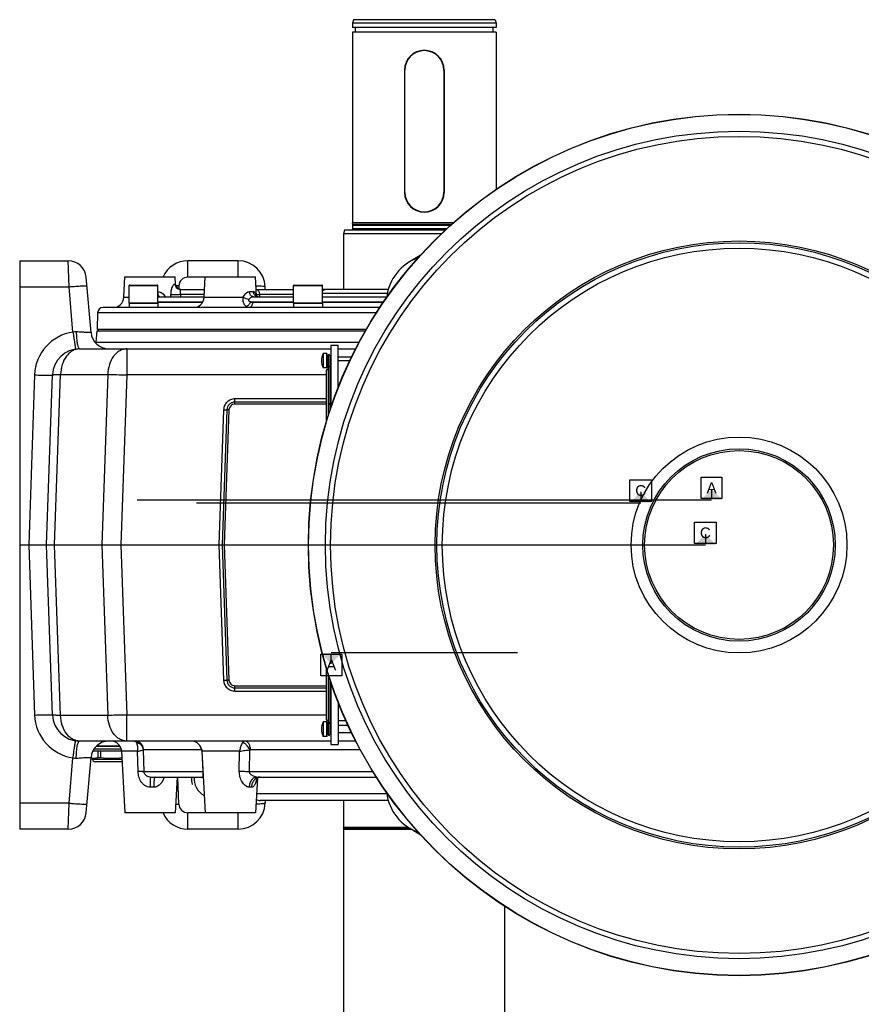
# Model space of a CAD drawing. Extents: x 0 to 2037, y -777 to 1557.
# Tile 3 of 70: x 749 to 983, y -503 to -230. Entities that reach past the tile are written whole.
import ezdxf

# ---------------------------------------------------------------- set-up
doc = ezdxf.new("R2010")
doc.units = 0
doc.header["$LTSCALE"] = 65.395
doc.layers.get('0').update_dxf_attribs({"linetype": 'CONTINUOUS'})
for name, color, linetype in [('1__STD_ASM_DTM', 7, 'CONTINUOUS'), ('1__STD_DTM', 7, 'CONTINUOUS'), ('1_ALL_DTM', 7, 'CONTINUOUS'), ('3_ALL_AXES', 7, 'CONTINUOUS')]:
    doc.layers.add(name, color=color, linetype=linetype)
doc.styles.get("Standard").update_dxf_attribs({"font": 'arial.ttf'})

msp = doc.modelspace()

# ---------------------------------------------------------------- linework, layer by layer
at = {"color": 7, "linetype": 'CONTINUOUS'}
for p, q in [((842.02, -229.738), (841.752, -230.738)), ((881.484, -229.738), (842.02, -229.738)), ((881.485, -229.738), (881.752, -230.738)), ((841.752, -230.738), (841.752, -231.913)), ((881.752, -230.738), (841.752, -230.738)), ((881.752, -231.913), (841.752, -231.913)), ((842.627, -233.238), (842.627, -231.913)), ((880.877, -233.238), (880.877, -231.913)), ((881.752, -230.738), (881.752, -231.913)), ((841.752, -233.238), (841.752, -286.238)), ((881.752, -233.238), (841.752, -233.238)), ((881.752, -233.238), (881.752, -276.86)), ((856.252, -243.738), (856.252, -277.738)), ((867.252, -243.738), (867.252, -277.738)), ((841.875, -286.696), (841.752, -286.238)), ((869.741, -286.238), (841.752, -286.238)), ((841.902, -287.838), (841.902, -286.903)), ((839.52, -288.238), (839.252, -289.238)), ((839.252, -289.238), (839.252, -304.738)), ((866.484, -289.238), (839.252, -289.238)), ((867.547, -288.238), (839.52, -288.238)), ((860.596, -295.283), (857.597, -297.071)), ((749.252, -296.738), (749.252, -454.738)), ((749.252, -296.738), (762.759, -296.738)), ((810.001, -296.738), (796.004, -296.738)), ((769.085, -316.674), (767.74, -301.302)), ((778.205, -306.9), (778.501, -301.238)), ((778.501, -301.238), (792.504, -301.238)), ((779.685, -308.492), (779.685, -303.642)), ((779.835, -303.492), (787.535, -303.492)), ((787.685, -308.492), (787.685, -303.642)), ((792.613, -303.316), (792.504, -301.238)), ((800.538, -306.9), (800.834, -301.238)), ((800.834, -301.238), (814.837, -301.238)), ((815.119, -306.617), (814.837, -301.238)), ((825.416, -308.492), (825.416, -303.642)), ((825.566, -303.492), (833.266, -303.492)), ((833.416, -308.492), (833.416, -303.642)), ((793.965, -304.738), (800.651, -304.738)), ((815.02, -304.738), (825.416, -304.738)), ((817.523, -304.738), (817.496, -303.976)), ((851.735, -304.738), (833.416, -304.738)), ((779.685, -308.492), (787.685, -308.492)), ((787.685, -306.742), (800.546, -306.742)), ((814.224, -306.742), (825.416, -306.742)), ((825.416, -308.492), (833.416, -308.492)), ((833.416, -306.742), (851.341, -306.742)), ((849.369, -309.742), (772.428, -309.742)), ((771.252, -316.238), (770.77, -315.738)), ((770.77, -315.738), (845.649, -315.738)), ((765.898, -321.238), (835.752, -321.238)), ((834.652, -322.544), (833.627, -322.544)), ((834.752, -326.444), (834.752, -322.644)), ((837.752, -321.238), (842.653, -321.238)), ((835.002, -323.544), (834.852, -323.544)), ((835.002, -325.544), (834.852, -325.544)), ((835.752, -323.544), (835.502, -323.544)), ((835.752, -325.544), (835.502, -325.544)), ((841.511, -323.544), (837.752, -323.544)), ((834.652, -326.544), (833.627, -326.544)), ((756.752, -375.738), (758.403, -328.476)), ((749.252, -375.738), (829.527, -375.738)), ((758.403, -423), (756.752, -375.738)), ((834.652, -424.932), (833.627, -424.932)), ((834.752, -428.832), (834.752, -425.032)), ((835.002, -425.932), (834.852, -425.932)), ((835.752, -425.932), (835.502, -425.932)), ((837.752, -424.567), (839.939, -424.567)), ((837.752, -425.807), (840.511, -425.807)), ((840.568, -425.932), (837.752, -425.932)), ((834.652, -428.932), (833.627, -428.932)), ((835.002, -427.932), (834.852, -427.932)), ((835.752, -427.932), (835.502, -427.932)), ((841.511, -427.932), (837.752, -427.932)), ((835.752, -430.238), (765.898, -430.238)), ((842.653, -430.238), (837.752, -430.238)), ((767.74, -450.174), (769.085, -434.802)), ((769.603, -432.988), (777.595, -432.988)), ((785.502, -440.238), (800.31, -440.238)), ((815.17, -440.238), (848.396, -440.238)), ((851.735, -446.738), (816.085, -446.738)), ((817.523, -446.738), (817.496, -447.5)), ((839.252, -446.738), (839.252, -454.238)), ((792.504, -450.238), (778.501, -450.238)), ((814.837, -450.238), (800.834, -450.238)), ((839.335, -454.545), (839.252, -454.238)), ((857.33, -454.238), (839.252, -454.238)), ((762.759, -454.738), (749.252, -454.738)), ((810.001, -454.738), (796.004, -454.738)), ((839.377, -621.107), (839.377, -454.869)), ((857.597, -454.405), (860.596, -456.192)), ((884.127, -621.107), (884.127, -476.2))]:
    msp.add_line(p, q, dxfattribs=at)
at = {"color": 9, "linetype": 'CONTINUOUS'}
for p, q in [((856.352, -243.738), (856.252, -243.738)), ((856.352, -277.738), (856.352, -243.738)), ((867.152, -243.738), (867.152, -277.738)), ((867.152, -243.738), (867.252, -243.738)), ((856.352, -277.738), (856.252, -277.738)), ((867.152, -277.738), (867.252, -277.738)), ((869.219, -286.696), (841.875, -286.696)), ((868.991, -286.903), (841.902, -286.903)), ((867.98, -287.838), (841.902, -287.838)), ((762.97, -303.976), (762.759, -296.738)), ((796.004, -301.302), (796.004, -296.738)), ((810.001, -301.238), (810.001, -296.738)), ((779.685, -303.642), (787.685, -303.642)), ((792.492, -303.316), (792.613, -303.316)), ((793.505, -303.715), (793.475, -304.595)), ((800.831, -301.302), (796.004, -301.302)), ((825.416, -303.642), (833.416, -303.642)), ((749.252, -303.976), (762.97, -303.976)), ((764.07, -316.547), (762.97, -303.976)), ((791.267, -306.742), (791.25, -306.159)), ((791.268, -306.742), (791.25, -306.159)), ((794.032, -306.742), (794.017, -306.159)), ((794.032, -306.742), (794.017, -306.159)), ((800.577, -306.159), (794.017, -306.159)), ((813.126, -305.321), (814.242, -305.321)), ((816.062, -306.742), (816.03, -306.159)), ((816.062, -306.742), (816.03, -306.159)), ((825.416, -306.159), (816.03, -306.159)), ((851.477, -305.85), (833.416, -305.85)), ((778.205, -306.9), (779.685, -306.9)), ((787.685, -308.164), (800.182, -308.164)), ((800.091, -308.321), (787.685, -308.321)), ((800.538, -306.9), (811.425, -306.9)), ((813.458, -308.164), (825.416, -308.164)), ((825.416, -308.321), (814.007, -308.321)), ((833.416, -308.164), (850.424, -308.164)), ((850.319, -308.321), (833.416, -308.321)), ((848.426, -311.19), (770.929, -311.19)), ((770.475, -319.412), (843.614, -319.412)), ((779.019, -321.238), (779.019, -328.476)), ((834.652, -326.544), (834.652, -322.544)), ((834.852, -323.544), (834.852, -325.544)), ((758.947, -375.738), (760.601, -328.368)), ((760.601, -328.368), (773.723, -328.368)), ((773.723, -328.368), (772.068, -375.738)), ((753.406, -328.476), (751.756, -375.738)), ((779.019, -328.476), (777.369, -375.738)), ((834.502, -328.476), (779.019, -328.476)), ((835.752, -328.476), (835.502, -328.476)), ((809.063, -336.619), (809.063, -335.138)), ((834.502, -335.138), (809.063, -335.138)), ((834.502, -336.027), (809.063, -336.027)), ((834.502, -336.619), (809.063, -336.619)), ((835.752, -335.138), (835.502, -335.138)), ((835.752, -336.027), (835.502, -336.027)), ((835.752, -336.619), (835.502, -336.619)), ((805.947, -338.146), (804.635, -375.738)), ((806.847, -338.167), (805.535, -375.738)), ((807.446, -338.181), (806.135, -375.738)), ((751.756, -375.738), (753.406, -423)), ((760.601, -423.108), (758.947, -375.738)), ((772.068, -375.738), (773.723, -423.108)), ((777.369, -375.738), (779.019, -423)), ((804.635, -375.738), (805.947, -413.329)), ((805.535, -375.738), (806.847, -413.308)), ((806.135, -375.738), (807.446, -413.294)), ((809.063, -416.337), (809.063, -414.856)), ((809.063, -414.856), (834.502, -414.856)), ((809.063, -415.449), (834.502, -415.449)), ((835.502, -414.856), (835.752, -414.856)), ((835.502, -415.449), (835.752, -415.449)), ((809.063, -416.337), (834.502, -416.337)), ((835.502, -416.337), (835.752, -416.337)), ((773.723, -423.108), (760.601, -423.108)), ((779.019, -430.238), (779.019, -423)), ((834.502, -423), (779.019, -423)), ((835.752, -423), (835.502, -423)), ((834.652, -428.932), (834.652, -424.932)), ((834.852, -425.932), (834.852, -427.932)), ((777.156, -431.659), (770.577, -431.659)), ((762.97, -447.5), (764.07, -434.929)), ((782.015, -433.081), (777.602, -433.081)), ((782.174, -438.738), (782.015, -433.081)), ((783.84, -438.79), (783.657, -432.713)), ((799.689, -432.651), (783.688, -432.651)), ((799.858, -432.713), (799.877, -433.084)), ((799.877, -433.084), (800.169, -438.79)), ((810.382, -433.081), (799.935, -433.081)), ((810.316, -438.738), (810.382, -433.081)), ((813.151, -438.79), (813.203, -432.713)), ((843.923, -432.651), (813.416, -432.651)), ((800.169, -438.79), (783.84, -438.79)), ((785.502, -440.238), (785.502, -443.081)), ((793.505, -447.761), (793.243, -440.238)), ((800.169, -438.79), (800.235, -438.786)), ((847.483, -438.79), (813.151, -438.79)), ((786.501, -443.081), (785.502, -443.081)), ((813.71, -443.081), (813.051, -443.081)), ((851.362, -444.912), (815.116, -444.912)), ((762.97, -447.5), (749.252, -447.5)), ((762.759, -454.738), (762.97, -447.5)), ((796.004, -454.738), (796.004, -450.174)), ((800.831, -450.174), (796.004, -450.174)), ((810.001, -454.738), (810.001, -450.238)), ((857.833, -454.545), (839.335, -454.545)), ((858.375, -454.869), (839.377, -454.869))]:
    msp.add_line(p, q, dxfattribs=at)
at = {"color": 7, "linetype": 'CONTINUOUS'}
for points in [[(815.571, -306.742), (815.545, -306.742), (815.461, -306.735), (815.376, -306.72), (815.292, -306.697), (815.214, -306.667), (815.143, -306.631), (815.08, -306.593), (815.026, -306.554), (814.982, -306.516), (814.948, -306.482), (814.923, -306.453), (814.906, -306.431), (814.895, -306.416), (814.893, -306.413)], [(814.875, -440.853), (814.87, -440.863), (814.869, -440.866), (814.871, -440.862), (814.877, -440.851), (814.889, -440.833), (814.906, -440.808), (814.93, -440.777), (814.961, -440.74), (814.999, -440.698), (815.045, -440.654), (815.097, -440.607), (815.157, -440.559), (815.223, -440.511), (815.296, -440.465), (815.375, -440.42), (815.459, -440.379), (815.549, -440.342), (815.643, -440.309), (815.741, -440.282), (815.841, -440.261), (815.942, -440.246), (816.043, -440.239), (816.095, -440.238)]]:
    msp.add_lwpolyline(points, dxfattribs=at)
for radius in [119.725, 84.5, 84, 26.75]:
    msp.add_circle((949.252, -375.738), radius, dxfattribs=at)
at = {"color": 9, "linetype": 'CONTINUOUS'}
for radius in [119.674, 115.006, 113.557, 82.5, 30, 26.25]:
    msp.add_circle((949.252, -375.738), radius, dxfattribs=at)
at = {"color": 7, "linetype": 'CONTINUOUS'}
for centre, radius, start, end in [((861.752, -243.738), 5.5, 0, 180), ((861.752, -277.738), 5.5, 180, 360), ((841.102, -286.903), 0.8, 0, 15), ((841.502, -287.838), 0.4, 270, 360), ((762.759, -301.738), 5, 5, 90), ((796.004, -304.238), 7.5, 90, 156.41738), ((810.001, -304.238), 7.5, 2, 90), ((864.252, -308.238), 13, 109.17345, 173.96666), ((779.835, -303.642), 0.15, 90, 180), ((787.535, -303.642), 0.15, 0, 90), ((794.11, -303.238), 1.5, 183, 265.16667), ((825.566, -303.642), 0.15, 90, 180), ((833.266, -303.642), 0.15, 0, 90), ((775.209, -306.742), 3, 270, 357), ((797.542, -306.742), 3, 270, 357), ((772.428, -311.242), 1.5, 90, 178), ((774.066, -316.238), 5, 185, 269.92938), ((768.482, -319.238), 2, 347.4503, 355), ((765.898, -328.738), 7.5, 90, 178), ((834.652, -322.644), 0.1, 0, 90), ((834.852, -323.444), 0.1, 180, 270), ((834.852, -325.644), 0.1, 90, 180), ((834.652, -326.444), 0.1, 270, 360), ((765.898, -422.738), 7.5, 182, 270), ((834.652, -425.032), 0.1, 0, 90), ((834.852, -425.832), 0.1, 180, 270), ((834.652, -428.832), 0.1, 270, 360), ((834.852, -428.032), 0.1, 90, 180), ((774.066, -435.238), 5, 90.07062, 175), ((774.606, -433.238), 3, 3, 90), ((796.939, -433.238), 3, 3, 90), ((864.252, -443.238), 13, 186.03334, 250.82655), ((810.001, -447.238), 7.5, 270, 358), ((816.085, -444.738), 2, 238.3396, 270), ((762.759, -449.738), 5, 270, 355), ((796.004, -447.238), 7.5, 203.58269, 270), ((838.127, -454.869), 1.25, 0, 15)]:
    msp.add_arc(centre, radius, start, end, dxfattribs=at)
at = {"color": 9, "linetype": 'CONTINUOUS'}
for centre, radius, start, end in [((861.752, -243.738), 5.4, 0, 180), ((861.752, -277.738), 5.4, 180, 360), ((871.706, -320.73), 27.547, 115.59278, 120.8086), ((871.388, -320.085), 26.828, 115.20283, 115.5755), ((871.298, -319.895), 26.617, 114.59176, 115.20295), ((791.546, -360.131), 56.451, 88.01127, 88.84829), ((796.004, -303.802), 2.5, 90, 178), ((809.374, -307.525), 5.7, 10.16722, 11.20184), ((765.898, -328.912), 12.5, 98.41017, 177.99998), ((764.728, -319.696), 3.217, 85.40827, 101.79297), ((765.898, -422.563), 12.5, 182.00002, 261.58983), ((764.727, -431.789), 3.208, 258.18507, 274.61369), ((797.1, -431.969), 2.857, 344.89008, 346.49667), ((799.525, -437.006), 4.305, 85.08514, 85.56411), ((816.095, -442.139), 1.902, 90.00106, 92.56238), ((791.55, -391.458), 56.337, 271.10088, 271.98948), ((796.004, -447.674), 2.5, 182, 270), ((871.706, -430.745), 27.547, 239.19139, 244.40723), ((871.388, -431.39), 26.828, 244.4245, 244.79717), ((871.298, -431.581), 26.617, 244.79705, 245.40824)]:
    msp.add_arc(centre, radius, start, end, dxfattribs=at)
at = {"color": 2, "linetype": 'CONTINUOUS'}
msp.add_ellipse((803.002, -440.738), major_axis=(0, 6), ratio=1, start_param=1.4873645, end_param=1.8325957, dxfattribs=at)
at = {"color": 9, "linetype": 'CONTINUOUS'}
for points, knots in [([(762.97, -303.976), (763.293, -303.948), (763.928, -303.895), (764.848, -303.824), (765.697, -303.765), (766.345, -303.726), (766.803, -303.704), (767.093, -303.692), (767.344, -303.684), (767.554, -303.681), (767.716, -303.682), (767.842, -303.687), (767.905, -303.695), (767.95, -303.705), (767.951, -303.715)], [0, 0, 0, 0, 0.1948106, 0.3820539, 0.5545763, 0.7057861, 0.7715578, 0.8299156, 0.8803053, 0.9222521, 0.9553688, 0.9793696, 0.9941153, 1, 1, 1, 1]), ([(792.492, -303.316), (792.47, -303.316), (792.423, -303.306), (792.308, -303.29), (792.168, -303.335), (792.034, -303.438), (791.869, -303.614), (791.677, -303.929), (791.488, -304.395), (791.291, -305.143), (791.237, -305.749), (791.25, -306.159)], [0, 0, 0, 0, 0.0194403, 0.0428928, 0.1023245, 0.1427114, 0.191866, 0.3156639, 0.4668918, 0.6359119, 1, 1, 1, 1]), ([(793.965, -304.738), (793.779, -304.738), (793.403, -304.664), (792.924, -304.351), (792.593, -303.88), (792.502, -303.505), (792.492, -303.316)], [0, 0, 0, 0, 0.2480868, 0.4972728, 0.7480397, 1, 1, 1, 1]), ([(814.966, -303.686), (815.314, -303.691), (815.931, -303.709), (816.645, -303.757), (817.082, -303.815), (817.276, -303.854), (817.392, -303.891), (817.454, -303.918), (817.496, -303.952), (817.496, -303.976)], [0, 0, 0, 0, 0.4054166, 0.7179905, 0.8328371, 0.9176957, 0.9486996, 0.9722476, 1, 1, 1, 1]), ([(788.139, -306.742), (788.072, -306.742), (787.969, -306.651), (787.886, -306.497), (787.819, -306.321), (787.765, -306.108), (787.707, -305.772), (787.688, -305.505), (787.686, -305.321)], [0, 0, 0, 0, 0.1276988, 0.2243299, 0.3447709, 0.4868598, 0.646796, 1, 1, 1, 1]), ([(787.686, -305.321), (787.903, -305.321), (788.338, -305.396), (789.109, -305.812), (789.525, -306.353), (789.717, -306.742)], [0, 0, 0, 0, 0.2507863, 0.498678, 1, 1, 1, 1]), ([(794.017, -306.159), (793.503, -306.172), (792.581, -306.186), (791.658, -306.176), (791.25, -306.159)], [0, 0, 0, 0, 0.556926, 1, 1, 1, 1]), ([(794.017, -306.159), (794.009, -306.065), (793.969, -305.885), (793.937, -305.62), (793.932, -305.375), (793.932, -305.163), (793.926, -305.008), (793.917, -304.906), (793.911, -304.848), (793.907, -304.802), (793.907, -304.765), (793.929, -304.738), (793.952, -304.738), (793.965, -304.738)], [0, 0, 0, 0, 0.1929281, 0.3771336, 0.545817, 0.6928826, 0.8130582, 0.861737, 0.9021704, 0.9338539, 0.956643, 0.9741813, 1, 1, 1, 1]), ([(811.425, -306.9), (811.506, -306.686), (811.844, -305.987), (812.561, -305.321), (813.126, -305.321)], [0, 0, 0, 0, 0.2880523, 1, 1, 1, 1]), ([(814.224, -306.742), (814.084, -306.742), (813.785, -306.66), (813.432, -306.333), (813.196, -305.867), (813.133, -305.507), (813.126, -305.321)], [0, 0, 0, 0, 0.2145807, 0.450898, 0.7155927, 1, 1, 1, 1]), ([(814.242, -305.321), (814.287, -305.321), (814.377, -305.335), (814.55, -305.424), (814.728, -305.645), (814.871, -305.998), (814.937, -306.269), (814.966, -306.418)], [0, 0, 0, 0, 0.0950809, 0.1911459, 0.4084697, 0.6781704, 1, 1, 1, 1]), ([(815.571, -306.742), (815.403, -306.742), (815.057, -306.666), (814.624, -306.347), (814.33, -305.877), (814.251, -305.508), (814.242, -305.321)], [0, 0, 0, 0, 0.2365564, 0.4810089, 0.73647, 1, 1, 1, 1]), ([(816.03, -306.159), (816.021, -306.071), (815.979, -305.9), (815.875, -305.578), (815.716, -305.208), (815.405, -304.884), (815.146, -304.77), (815.021, -304.747)], [0, 0, 0, 0, 0.1437779, 0.2863419, 0.5524599, 0.7923329, 1, 1, 1, 1]), ([(816.03, -306.159), (815.834, -306.166), (815.522, -306.176), (815.21, -306.182), (815.094, -306.179)], [0, 0, 0, 0, 0.6280877, 1, 1, 1, 1]), ([(833.415, -305.352), (833.456, -305.262), (833.548, -305.097), (833.727, -304.897), (833.934, -304.768), (834.087, -304.738), (834.16, -304.738)], [0, 0, 0, 0, 0.2916296, 0.5524028, 0.7849207, 1, 1, 1, 1]), ([(812.203, -309.428), (812.045, -309.306), (811.756, -308.986), (811.366, -308.144), (811.34, -307.389), (811.425, -306.9)], [0, 0, 0, 0, 0.2179386, 0.4594709, 1, 1, 1, 1]), ([(812.991, -307.532), (812.726, -307.488), (812.184, -307.309), (811.676, -307.057), (811.425, -306.9)], [0, 0, 0, 0, 0.4757066, 1, 1, 1, 1]), ([(813.458, -308.164), (813.335, -308.472), (813.065, -308.892), (812.591, -309.284), (812.33, -309.402), (812.203, -309.428)], [0, 0, 0, 0, 0.5415475, 0.7888524, 1, 1, 1, 1]), ([(813.458, -308.164), (813.388, -308.143), (813.251, -308.09), (813.063, -307.974), (812.943, -307.815), (812.936, -307.65), (812.969, -307.57), (812.991, -307.532)], [0, 0, 0, 0, 0.2389212, 0.4782438, 0.722099, 0.8556593, 1, 1, 1, 1]), ([(812.991, -307.532), (813.125, -307.299), (813.421, -307.01), (813.877, -306.79), (814.113, -306.742), (814.224, -306.742)], [0, 0, 0, 0, 0.5322345, 0.7793961, 1, 1, 1, 1]), ([(814.007, -308.321), (814.001, -308.506), (813.95, -308.859), (813.758, -309.32), (813.47, -309.651), (813.208, -309.742), (813.089, -309.742)], [0, 0, 0, 0, 0.3024391, 0.5758863, 0.8057644, 1, 1, 1, 1]), ([(814.007, -308.321), (813.864, -308.321), (813.669, -308.279), (813.499, -308.19), (813.458, -308.164)], [0, 0, 0, 0, 0.7447739, 1, 1, 1, 1]), ([(813.089, -309.742), (812.933, -309.742), (812.613, -309.687), (812.332, -309.527), (812.203, -309.428)], [0, 0, 0, 0, 0.4899044, 1, 1, 1, 1]), ([(764.07, -316.547), (764.116, -316.86), (764.208, -317.473), (764.34, -318.362), (764.446, -319.061), (764.524, -319.577), (764.577, -319.921), (764.625, -320.233), (764.668, -320.509), (764.705, -320.748), (764.736, -320.945), (764.759, -321.084), (764.774, -321.174), (764.782, -321.225), (764.79, -321.263), (764.794, -321.294), (764.8, -321.306), (764.799, -321.319), (764.801, -321.318)], [0, 0, 0, 0, 0.1968936, 0.3852318, 0.5580947, 0.6367079, 0.7091265, 0.7746833, 0.8327746, 0.8828654, 0.9244945, 0.9572789, 0.970257, 0.9809172, 0.9892355, 0.9951938, 0.9987796, 1, 1, 1, 1]), ([(769.085, -316.674), (769.086, -316.681), (769.052, -316.693), (769.003, -316.698), (768.905, -316.705), (768.778, -316.707), (768.612, -316.706), (768.324, -316.7), (767.887, -316.683), (767.28, -316.651), (766.578, -316.607), (765.802, -316.553), (765.263, -316.511), (764.985, -316.489)], [0, 0, 0, 0, 0.0053807, 0.0190923, 0.0417619, 0.0733405, 0.1136271, 0.1623249, 0.283377, 0.4326832, 0.6055337, 0.7965659, 1, 1, 1, 1]), ([(764.985, -316.489), (764.988, -316.802), (765.004, -317.414), (765.059, -318.3), (765.144, -319.113), (765.253, -319.822), (765.384, -320.404), (765.513, -320.797), (765.632, -321.028), (765.729, -321.166), (765.833, -321.238), (765.898, -321.238)], [0, 0, 0, 0, 0.1893532, 0.3703608, 0.5367825, 0.682981, 0.8042241, 0.8971051, 0.9324829, 0.9607249, 1, 1, 1, 1]), ([(765.898, -321.238), (765.561, -321.238), (764.872, -321.332), (763.89, -321.747), (762.988, -322.414), (761.902, -323.636), (760.931, -325.643), (760.634, -327.437), (760.601, -328.368)], [0, 0, 0, 0, 0.1039714, 0.2114975, 0.3253315, 0.4469838, 0.7126943, 1, 1, 1, 1]), ([(779.019, -321.238), (778.682, -321.238), (777.993, -321.332), (777.011, -321.747), (776.109, -322.414), (775.023, -323.636), (774.052, -325.643), (773.755, -327.437), (773.723, -328.368)], [0, 0, 0, 0, 0.1039714, 0.2114975, 0.3253315, 0.4469838, 0.7126943, 1, 1, 1, 1]), ([(758.403, -328.476), (758.403, -328.471), (758.416, -328.459), (758.464, -328.443), (758.572, -328.425), (758.75, -328.409), (758.998, -328.394), (759.312, -328.382), (759.689, -328.374), (760.126, -328.369), (760.437, -328.368), (760.601, -328.368)], [0, 0, 0, 0, 0.007091, 0.0206185, 0.0707155, 0.1522498, 0.2647477, 0.4072363, 0.5783973, 0.7766143, 1, 1, 1, 1]), ([(773.723, -328.368), (774.533, -328.368), (776.299, -328.393), (778.064, -328.443), (779.019, -328.476)], [0, 0, 0, 0, 0.4587919, 1, 1, 1, 1]), ([(753.406, -328.476), (753.731, -328.487), (754.367, -328.507), (755.292, -328.53), (756.145, -328.544), (756.795, -328.549), (757.254, -328.547), (757.545, -328.544), (757.797, -328.539), (758.007, -328.531), (758.169, -328.521), (758.295, -328.51), (758.358, -328.498), (758.403, -328.486), (758.403, -328.476)], [0, 0, 0, 0, 0.1947119, 0.381913, 0.5544345, 0.7056694, 0.771459, 0.8298361, 0.8802448, 0.9222093, 0.9553412, 0.9793541, 0.9941085, 1, 1, 1, 1]), ([(809.063, -335.138), (808.667, -335.138), (807.865, -335.293), (806.844, -335.958), (806.144, -336.955), (805.961, -337.75), (805.947, -338.146)], [0, 0, 0, 0, 0.2500673, 0.5000958, 0.7500687, 1, 1, 1, 1]), ([(809.063, -336.027), (808.781, -336.027), (808.211, -336.137), (807.484, -336.61), (806.986, -337.32), (806.856, -337.885), (806.847, -338.167)], [0, 0, 0, 0, 0.2500656, 0.500091, 0.7500612, 1, 1, 1, 1]), ([(809.063, -336.619), (808.857, -336.619), (808.441, -336.7), (807.911, -337.045), (807.548, -337.563), (807.453, -337.976), (807.446, -338.181)], [0, 0, 0, 0, 0.2500648, 0.5000898, 0.7500603, 1, 1, 1, 1]), ([(805.947, -338.146), (806.027, -338.149), (806.327, -338.159), (806.627, -338.165), (806.847, -338.167)], [0, 0, 0, 0, 0.2670262, 1, 1, 1, 1]), ([(807.446, -338.181), (807.393, -338.179), (807.193, -338.173), (806.993, -338.169), (806.847, -338.167)], [0, 0, 0, 0, 0.2670205, 1, 1, 1, 1]), ([(805.947, -413.329), (806.027, -413.326), (806.327, -413.317), (806.627, -413.31), (806.847, -413.308)], [0, 0, 0, 0, 0.2670262, 1, 1, 1, 1]), ([(805.947, -413.329), (805.961, -413.725), (806.144, -414.521), (806.844, -415.518), (807.865, -416.182), (808.667, -416.337), (809.063, -416.337)], [0, 0, 0, 0, 0.2499314, 0.4999043, 0.7499329, 1, 1, 1, 1]), ([(807.446, -413.294), (807.393, -413.296), (807.193, -413.303), (806.993, -413.307), (806.847, -413.308)], [0, 0, 0, 0, 0.2670205, 1, 1, 1, 1]), ([(806.847, -413.308), (806.856, -413.59), (806.986, -414.156), (807.484, -414.866), (808.211, -415.338), (808.781, -415.449), (809.063, -415.449)], [0, 0, 0, 0, 0.249931, 0.4999012, 0.7499265, 1, 1, 1, 1]), ([(807.446, -413.294), (807.453, -413.5), (807.548, -413.913), (807.911, -414.431), (808.441, -414.776), (808.857, -414.856), (809.063, -414.856)], [0, 0, 0, 0, 0.2499319, 0.4999024, 0.7499274, 1, 1, 1, 1]), ([(753.406, -423), (753.731, -422.988), (754.367, -422.968), (755.292, -422.945), (756.145, -422.931), (756.795, -422.927), (757.254, -422.928), (757.545, -422.931), (757.797, -422.937), (758.007, -422.945), (758.169, -422.954), (758.295, -422.966), (758.358, -422.977), (758.403, -422.99), (758.403, -423)], [0, 0, 0, 0, 0.1947119, 0.381913, 0.5544345, 0.7056694, 0.771459, 0.8298361, 0.8802448, 0.9222093, 0.9553412, 0.9793541, 0.9941085, 1, 1, 1, 1]), ([(760.601, -423.108), (760.437, -423.108), (760.126, -423.107), (759.689, -423.102), (759.312, -423.093), (758.998, -423.082), (758.75, -423.067), (758.572, -423.051), (758.464, -423.032), (758.416, -423.017), (758.403, -423.005), (758.403, -423)], [0, 0, 0, 0, 0.2233857, 0.4216027, 0.5927637, 0.7352523, 0.8477502, 0.9292845, 0.9793815, 0.992909, 1, 1, 1, 1]), ([(765.898, -430.238), (765.561, -430.238), (764.872, -430.143), (763.89, -429.729), (762.988, -429.062), (761.902, -427.839), (760.931, -425.832), (760.634, -424.039), (760.601, -423.108)], [0, 0, 0, 0, 0.1039714, 0.2114975, 0.3253315, 0.4469838, 0.7126943, 1, 1, 1, 1]), ([(779.019, -423), (778.064, -423.033), (776.299, -423.083), (774.533, -423.108), (773.723, -423.108)], [0, 0, 0, 0, 0.5412081, 1, 1, 1, 1]), ([(779.019, -430.238), (778.682, -430.238), (777.993, -430.143), (777.011, -429.729), (776.109, -429.062), (775.023, -427.839), (774.052, -425.832), (773.755, -424.039), (773.723, -423.108)], [0, 0, 0, 0, 0.1039714, 0.2114975, 0.3253315, 0.4469838, 0.7126943, 1, 1, 1, 1]), ([(764.07, -434.929), (764.116, -434.615), (764.208, -434.002), (764.34, -433.114), (764.446, -432.414), (764.524, -431.899), (764.577, -431.554), (764.625, -431.242), (764.668, -430.966), (764.705, -430.728), (764.736, -430.53), (764.759, -430.391), (764.774, -430.302), (764.782, -430.251), (764.79, -430.212), (764.794, -430.181), (764.8, -430.169), (764.799, -430.157), (764.801, -430.157)], [0, 0, 0, 0, 0.1968936, 0.3852318, 0.5580947, 0.6367079, 0.7091265, 0.7746833, 0.8327746, 0.8828654, 0.9244945, 0.9572789, 0.970257, 0.9809172, 0.9892355, 0.9951938, 0.9987796, 1, 1, 1, 1]), ([(764.985, -434.986), (764.988, -434.673), (765.004, -434.061), (765.059, -433.175), (765.144, -432.363), (765.253, -431.654), (765.384, -431.072), (765.513, -430.679), (765.632, -430.447), (765.729, -430.31), (765.833, -430.238), (765.898, -430.238)], [0, 0, 0, 0, 0.1893532, 0.3703608, 0.5367825, 0.682981, 0.8042241, 0.8971051, 0.9324829, 0.9607249, 1, 1, 1, 1]), ([(781.208, -430.238), (781.248, -430.238), (781.36, -430.263), (781.525, -430.396), (781.621, -430.533), (781.669, -430.615)], [0, 0, 0, 0, 0.192556, 0.540664, 1, 1, 1, 1]), ([(783.688, -432.651), (783.677, -432.333), (783.532, -431.696), (782.975, -430.896), (782.163, -430.362), (781.524, -430.238), (781.208, -430.238)], [0, 0, 0, 0, 0.2508836, 0.5012345, 0.7508674, 1, 1, 1, 1]), ([(781.669, -430.615), (781.752, -430.755), (781.885, -431.096), (782.004, -431.678), (782.053, -432.355), (782.037, -432.834), (782.015, -433.081)], [0, 0, 0, 0, 0.1934204, 0.4315226, 0.7048518, 1, 1, 1, 1]), ([(783.657, -432.713), (783.634, -432.47), (783.498, -431.979), (783.058, -431.346), (782.431, -430.863), (781.929, -430.673), (781.669, -430.615)], [0, 0, 0, 0, 0.2385992, 0.4852915, 0.7401207, 1, 1, 1, 1]), ([(799.689, -432.651), (799.687, -432.568), (799.665, -432.242), (799.592, -431.919), (799.509, -431.69)], [0, 0, 0, 0, 0.2531687, 1, 1, 1, 1]), ([(811.225, -430.615), (811.116, -430.753), (810.917, -431.089), (810.591, -431.905), (810.448, -432.596), (810.382, -433.081)], [0, 0, 0, 0, 0.2010231, 0.4423343, 1, 1, 1, 1]), ([(811.88, -430.238), (811.762, -430.238), (811.501, -430.318), (811.312, -430.505), (811.225, -430.615)], [0, 0, 0, 0, 0.4581214, 1, 1, 1, 1]), ([(813.203, -432.713), (813.007, -432.224), (812.58, -431.551), (811.839, -430.896), (811.428, -430.679), (811.225, -430.615)], [0, 0, 0, 0, 0.5353791, 0.7841799, 1, 1, 1, 1]), ([(813.416, -432.651), (813.409, -432.338), (813.328, -431.741), (813.052, -431.061), (812.734, -430.641), (812.472, -430.414), (812.184, -430.271), (811.979, -430.238), (811.88, -430.238)], [0, 0, 0, 0, 0.3010169, 0.5737797, 0.6946385, 0.8043912, 0.9048784, 1, 1, 1, 1]), ([(764.985, -434.986), (765.263, -434.964), (765.802, -434.923), (766.578, -434.868), (767.28, -434.824), (767.887, -434.793), (768.324, -434.775), (768.612, -434.769), (768.778, -434.769), (768.905, -434.77), (769.003, -434.777), (769.052, -434.783), (769.086, -434.795), (769.085, -434.802)], [0, 0, 0, 0, 0.2034283, 0.3944594, 0.5673106, 0.7166178, 0.837671, 0.8863695, 0.9266568, 0.958236, 0.9809066, 0.994619, 1, 1, 1, 1]), ([(782.015, -433.081), (782.22, -433.04), (782.591, -432.965), (783.08, -432.862), (783.421, -432.78), (783.599, -432.737), (783.657, -432.713)], [0, 0, 0, 0, 0.3727127, 0.6752163, 0.888891, 1, 1, 1, 1]), ([(783.657, -432.713), (783.66, -432.697), (783.664, -432.676), (783.68, -432.651), (783.688, -432.651)], [0, 0, 0, 0, 0.6834603, 1, 1, 1, 1]), ([(799.689, -432.651), (799.703, -432.651), (799.764, -432.656), (799.822, -432.685), (799.858, -432.713)], [0, 0, 0, 0, 0.2382762, 1, 1, 1, 1]), ([(810.382, -433.081), (810.869, -432.989), (811.806, -432.844), (812.75, -432.741), (813.203, -432.713)], [0, 0, 0, 0, 0.5219764, 1, 1, 1, 1]), ([(813.203, -432.713), (813.219, -432.703), (813.285, -432.667), (813.361, -432.651), (813.416, -432.651)], [0, 0, 0, 0, 0.2565145, 1, 1, 1, 1]), ([(783.84, -438.79), (783.818, -438.783), (783.758, -438.773), (783.646, -438.762), (783.49, -438.752), (783.203, -438.741), (782.76, -438.735), (782.383, -438.736), (782.174, -438.738)], [0, 0, 0, 0, 0.0412771, 0.1092664, 0.2031915, 0.3216865, 0.6248059, 1, 1, 1, 1]), ([(785.502, -443.081), (785.252, -443.081), (784.748, -442.997), (784.069, -442.661), (783.493, -442.177), (782.868, -441.395), (782.344, -440.24), (782.188, -439.239), (782.174, -438.738)], [0, 0, 0, 0, 0.1254703, 0.2504512, 0.374954, 0.4993825, 0.7487944, 1, 1, 1, 1]), ([(785.502, -440.238), (785.295, -440.238), (784.896, -440.162), (784.377, -439.87), (783.969, -439.419), (783.845, -439.007), (783.84, -438.79)], [0, 0, 0, 0, 0.2581229, 0.4927259, 0.7297435, 1, 1, 1, 1]), ([(786.907, -440.238), (786.876, -440.238), (786.828, -440.287), (786.789, -440.364), (786.735, -440.504), (786.678, -440.739), (786.593, -441.249), (786.525, -442.04), (786.504, -442.714), (786.501, -443.081)], [0, 0, 0, 0, 0.0321009, 0.0583691, 0.0925297, 0.1845822, 0.3064708, 0.6232334, 1, 1, 1, 1]), ([(789.404, -440.238), (789.306, -440.591), (789.047, -441.276), (788.444, -442.192), (787.729, -442.776), (787.049, -443.035), (786.684, -443.081), (786.501, -443.081)], [0, 0, 0, 0, 0.2526135, 0.5018694, 0.7491975, 0.8740587, 1, 1, 1, 1]), ([(800.169, -438.79), (800.186, -438.965), (800.196, -439.271), (800.181, -439.627), (800.188, -439.853), (800.208, -440.014), (800.254, -440.127), (800.307, -440.173)], [0, 0, 0, 0, 0.3731092, 0.6513776, 0.7595286, 0.851508, 1, 1, 1, 1]), ([(813.051, -443.081), (812.661, -443.081), (812.06, -442.768), (811.464, -442.165), (810.91, -441.381), (810.434, -440.233), (810.31, -439.237), (810.316, -438.738)], [0, 0, 0, 0, 0.2116154, 0.3344189, 0.4631727, 0.7290472, 1, 1, 1, 1]), ([(813.151, -438.79), (812.699, -438.767), (811.754, -438.74), (810.809, -438.734), (810.316, -438.738)], [0, 0, 0, 0, 0.4784988, 1, 1, 1, 1]), ([(815.17, -440.238), (815.035, -440.238), (814.76, -440.275), (814.223, -440.501), (813.636, -441.062), (813.186, -441.993), (813.065, -442.709), (813.051, -443.081)], [0, 0, 0, 0, 0.1041383, 0.2118199, 0.446318, 0.7123174, 1, 1, 1, 1]), ([(815.17, -440.238), (814.956, -440.238), (814.518, -440.142), (814.009, -439.916), (813.63, -439.661), (813.377, -439.426), (813.186, -439.137), (813.143, -438.903), (813.151, -438.79)], [0, 0, 0, 0, 0.237851, 0.4910404, 0.6186776, 0.7462257, 0.8734867, 1, 1, 1, 1]), ([(816.01, -440.24), (815.713, -440.253), (815.097, -440.433), (814.355, -441.083), (813.858, -442.006), (813.725, -442.716), (813.71, -443.081)], [0, 0, 0, 0, 0.2242377, 0.4644521, 0.7250787, 1, 1, 1, 1]), ([(815.095, -440.608), (815.051, -440.913), (814.947, -441.486), (814.738, -442.164), (814.495, -442.611), (814.278, -442.869), (814.012, -443.042), (813.809, -443.081), (813.71, -443.081)], [0, 0, 0, 0, 0.3028221, 0.5737429, 0.6936784, 0.8022971, 0.9020591, 1, 1, 1, 1]), ([(762.97, -447.5), (763.293, -447.528), (763.928, -447.581), (764.848, -447.652), (765.697, -447.711), (766.345, -447.749), (766.803, -447.772), (767.093, -447.784), (767.344, -447.791), (767.554, -447.795), (767.716, -447.794), (767.842, -447.789), (767.905, -447.78), (767.95, -447.771), (767.951, -447.761)], [0, 0, 0, 0, 0.1948106, 0.3820539, 0.5545763, 0.7057861, 0.7715578, 0.8299156, 0.8803053, 0.9222521, 0.9553688, 0.9793696, 0.9941153, 1, 1, 1, 1]), ([(817.496, -447.5), (817.496, -447.523), (817.454, -447.557), (817.392, -447.585), (817.276, -447.622), (817.082, -447.66), (816.645, -447.719), (815.931, -447.767), (815.314, -447.784), (814.966, -447.789)], [0, 0, 0, 0, 0.0277524, 0.0513004, 0.0823043, 0.1671629, 0.2820095, 0.5945834, 1, 1, 1, 1])]:
    msp.add_open_spline(points, degree=3, knots=knots, dxfattribs=at)
at = {"layer": '1__STD_ASM_DTM', "color": 2, "linetype": 'CONTINUOUS'}
for p, q in [((936.871, -375.363), (936.871, -369.363)), ((936.871, -369.363), (942.893, -369.363)), ((942.893, -369.363), (942.893, -375.363)), ((939.882, -372.738), (939.882, -375.363)), ((783.623, -375.738), (939.882, -375.738)), ((942.893, -375.363), (936.871, -375.363))]:
    msp.add_line(p, q, dxfattribs=at)
msp.add_solid([(942.882, -375.738), (936.882, -375.738), (939.882, -372.738)], dxfattribs=at)
at = {"layer": '1__STD_DTM', "color": 2, "linetype": 'CONTINUOUS'}
for p, q in [((832.993, -412.113), (832.993, -406.113)), ((832.993, -406.113), (838.781, -406.113)), ((887.618, -405.738), (835.887, -405.738)), ((835.887, -408.738), (835.887, -406.113)), ((838.781, -406.113), (838.781, -412.113)), ((838.781, -412.113), (832.993, -412.113))]:
    msp.add_line(p, q, dxfattribs=at)
msp.add_solid([(832.887, -405.738), (838.887, -405.738), (835.887, -408.738)], dxfattribs=at)
at = {"layer": '1_ALL_DTM', "color": 2, "linetype": 'CONTINUOUS'}
for p, q in [((918.894, -363.613), (918.894, -357.613)), ((918.894, -357.613), (924.916, -357.613)), ((924.916, -357.613), (924.916, -363.613)), ((938.722, -362.863), (938.722, -356.863)), ((938.722, -356.863), (944.51, -356.863)), ((944.51, -356.863), (944.51, -362.863)), ((921.905, -360.988), (921.905, -363.613)), ((941.616, -360.238), (941.616, -362.863)), ((781.889, -363.238), (941.616, -363.238)), ((924.916, -363.613), (918.894, -363.613)), ((944.51, -362.863), (938.722, -362.863)), ((798.408, -363.988), (921.905, -363.988))]:
    msp.add_line(p, q, dxfattribs=at)
for points in [[(924.905, -363.988), (918.905, -363.988), (921.905, -360.988)], [(944.616, -363.238), (938.616, -363.238), (941.616, -360.238)]]:
    msp.add_solid(points, dxfattribs=at)
at = {"layer": '3_ALL_AXES', "color": 7, "linetype": 'CONTINUOUS'}
for p, q in [((779.685, -308.492), (779.685, -309.742)), ((787.685, -308.492), (779.685, -308.492)), ((787.685, -308.492), (787.685, -309.742)), ((825.416, -308.492), (825.416, -309.742)), ((833.416, -308.492), (825.416, -308.492)), ((833.416, -308.492), (833.416, -309.742)), ((770.929, -311.19), (770.77, -315.738)), ((770.475, -319.412), (770.752, -316.238)), ((770.752, -316.238), (845.364, -316.238)), ((833.627, -322.544), (833.627, -326.544)), ((835.752, -320.238), (835.752, -337.664)), ((835.752, -320.238), (837.752, -320.238)), ((837.752, -332.147), (837.752, -320.238)), ((835.002, -323.049), (835.002, -327.238)), ((835.502, -323.049), (835.502, -336.761)), ((837.752, -324.488), (841.055, -324.488)), ((834.502, -327.248), (834.502, -341.589)), ((835.002, -327.248), (835.002, -336.761)), ((835.002, -336.767), (835.002, -339.755)), ((835.502, -336.767), (835.502, -338.4)), ((835.002, -339.761), (835.002, -339.979)), ((834.502, -409.887), (834.502, -424.228)), ((835.002, -411.497), (835.002, -425.432)), ((835.502, -413.075), (835.502, -425.432)), ((835.752, -413.812), (835.752, -431.238)), ((837.752, -419.328), (837.752, -431.238)), ((833.627, -424.932), (833.627, -428.932)), ((835.002, -425.438), (835.002, -428.426)), ((835.502, -425.438), (835.502, -428.426)), ((777.204, -431.738), (770.496, -431.738)), ((835.752, -431.238), (837.752, -431.238)), ((769.057, -435.119), (769.502, -435.238)), ((777.51, -432.488), (769.892, -432.488)), ((771.038, -434.851), (771.038, -432.988)), ((771.788, -434.851), (771.788, -432.988)), ((777.602, -433.081), (778.501, -450.238)), ((799.935, -433.081), (800.834, -450.238)), ((769.502, -435.238), (777.715, -435.238)), ((777.755, -435.988), (770.252, -435.988)), ((793.028, -440.238), (792.504, -450.238)), ((815.35, -440.434), (814.837, -450.238))]:
    msp.add_line(p, q, dxfattribs=at)
for centre, radius, start, end in [((837.377, -324.544), 4.25, 151.92751, 208.07249), ((835.252, -323.044), 0.25, 0, 180), ((834.752, -327.238), 0.25, 0, 180), ((835.252, -336.761), 0.25, 0, 180), ((835.252, -339.761), 0.25, 180, 208.42384), ((837.377, -426.932), 4.25, 151.92751, 208.07249), ((834.752, -424.238), 0.25, 180, 360), ((835.252, -425.432), 0.25, 0, 180), ((835.252, -428.432), 0.25, 180, 360), ((771.413, -416.118), 18.737, 268.85324, 271.14676), ((770.252, -435.238), 0.75, 180, 270), ((803.002, -440.738), 5.25, 174.53431, 242.5247)]:
    msp.add_arc(centre, radius, start, end, dxfattribs=at)
for points, knots in [([(835.002, -325.993), (835.002, -326.015), (835.012, -326.047), (835.031, -326.071), (835.037, -326.077)], [0, 0, 0, 0, 0.7288453, 1, 1, 1, 1]), ([(835.037, -326.077), (835.047, -326.089), (835.108, -326.137), (835.19, -326.152), (835.252, -326.152)], [0, 0, 0, 0, 0.1957903, 1, 1, 1, 1]), ([(835.252, -326.152), (835.313, -326.152), (835.416, -326.137), (835.491, -326.056), (835.5, -326.018)], [0, 0, 0, 0, 0.6106691, 1, 1, 1, 1]), ([(769.066, -435.016), (769.394, -435.044), (770.06, -435.043), (770.715, -434.928), (771.038, -434.851)], [0, 0, 0, 0, 0.4974403, 1, 1, 1, 1]), ([(771.788, -434.851), (772.768, -434.968), (774.742, -435.105), (776.716, -434.969), (777.695, -434.854)], [0, 0, 0, 0, 0.5000006, 1, 1, 1, 1])]:
    msp.add_open_spline(points, degree=3, knots=knots, dxfattribs=at)
msp.add_open_spline([(835.5, -326.018), (835.502, -326.01), (835.502, -326.001), (835.502, -325.993)], degree=3, dxfattribs=at)

# ---------------------------------------------------------------- texts
at = {"layer": '1__STD_ASM_DTM', "color": 2, "linetype": 'CONTINUOUS', "insert": (938.371, -370.863), "char_height": 3, "width": 3.0223, "attachment_point": 1}
msp.add_mtext('C', dxfattribs=at)
at = {"layer": '1__STD_DTM', "color": 2, "linetype": 'CONTINUOUS', "insert": (834.493, -407.613), "char_height": 3, "width": 2.7881, "attachment_point": 1}
msp.add_mtext('A', dxfattribs=at)
at = {"layer": '1_ALL_DTM', "color": 2, "linetype": 'CONTINUOUS', "char_height": 3, "attachment_point": 1}
for s, insert, width in [('A', (940.222, -358.363), 2.7881), ('C', (920.394, -359.113), 3.0223)]:
    msp.add_mtext(s, dxfattribs=dict(at, insert=insert, width=width))

doc.saveas('drawing.dxf')
